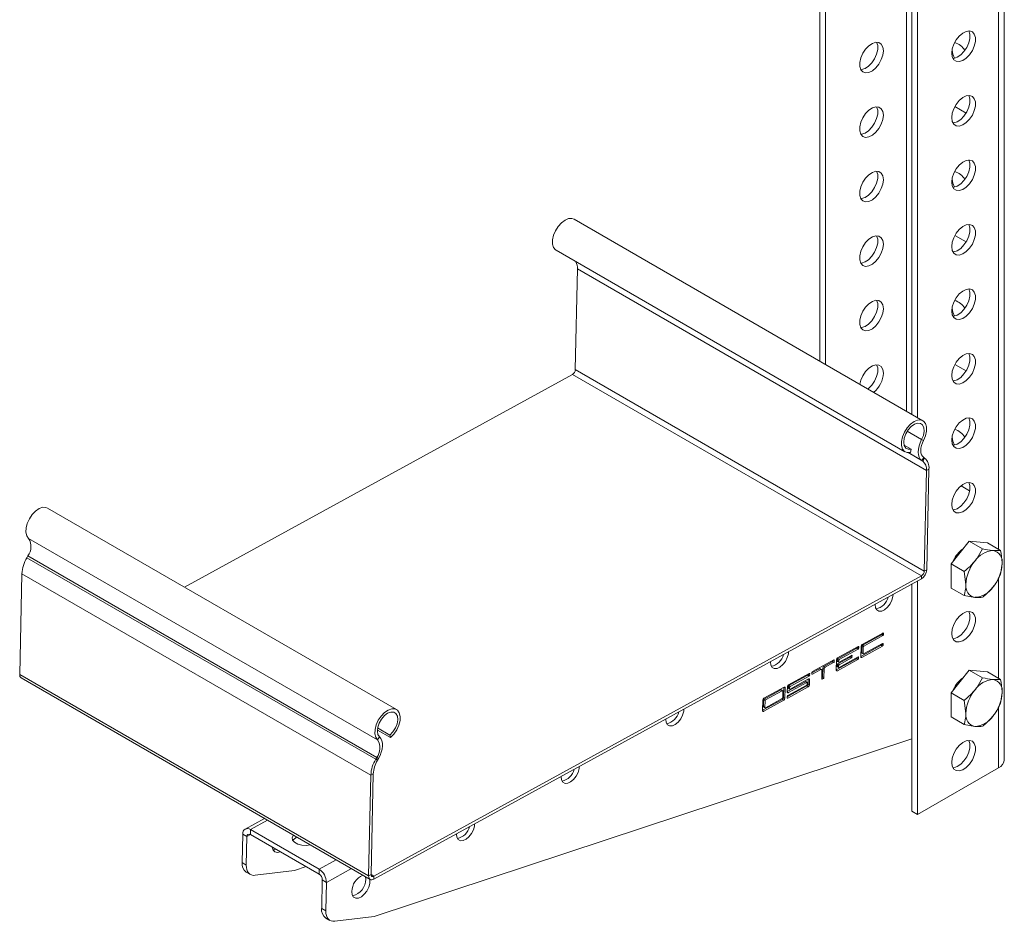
# Model space of a CAD drawing. Header units: millimetres. Extents: x -195 to 592, y -1160 to -87.
# Tile 1 of 6: x -195 to 55, y -1160 to -931. Entities that reach past the tile are written whole.
import ezdxf

# ---------------------------------------------------------------- set-up
doc = ezdxf.new("R2010")
doc.units = ezdxf.units.MM

msp = doc.modelspace()

# ---------------------------------------------------------------- linework, layer by layer
at = {"color": 7, "linetype": 'Continuous', "lineweight": 15}
for p, q in [((7.94, -791.85), (7.94, -1017.95)), ((9.35, -792.67), (9.35, -1018.77)), ((54.66, -1118.88), (54.66, -864.5)), ((31.27, -873.81), (31.27, -1031.42)), ((32.69, -875.09), (32.69, -1032.24)), ((44.97, -955.11), (42.14, -953.48)), ((34.05, -1033.03), (-54.34, -982)), ((44.97, -987.77), (42.14, -986.14)), ((-58.89, -989.88), (29.5, -1040.91)), ((-53.46, -994.6), (-54.01, -1020.09)), ((34.93, -1045.62), (-53.46, -994.6)), ((34.38, -1071.11), (-54.01, -1020.09)), ((44.97, -1020.44), (42.14, -1018.8)), ((-54.73, -1021.3), (-152.97, -1075.18)), ((33.66, -1072.33), (-54.73, -1021.3)), ((31.05, -1040.25), (29.3, -1039.24)), ((33.72, -1037.81), (34.2, -1038.01)), ((30.87, -1041.06), (31.05, -1040.25)), ((34.23, -1042.33), (33.76, -1043.1)), ((34, -1043.26), (34.47, -1042.5)), ((34.23, -1042.33), (34.47, -1042.5)), ((33.76, -1043.1), (34, -1043.26)), ((34.93, -1045.62), (34.38, -1071.11)), ((35.56, -1045.27), (34.93, -1045.62)), ((35.56, -1045.27), (35.02, -1070.76)), ((45.87, -1050.77), (43.71, -1049.52)), ((-99.3, -1106.16), (-187.69, -1055.14)), ((-104.1, -1113.86), (-192.49, -1062.84)), ((41.17, -1069.27), (45.77, -1063.55)), ((45.77, -1063.55), (49.1, -1065.48)), ((45.77, -1063.55), (50.36, -1063.96)), ((50.36, -1063.96), (53.7, -1065.89)), ((-192.96, -1067.73), (-192.71, -1067.29)), ((-104.32, -1118.32), (-192.71, -1067.29)), ((53.7, -1065.89), (51.81, -1065.92)), ((-104.57, -1118.75), (-192.96, -1067.73)), ((41.17, -1075.4), (41.17, -1069.27)), ((41.17, -1069.27), (44.51, -1071.2)), ((53.7, -1072.02), (54.11, -1069.19)), ((-194.75, -1097.27), (-194.2, -1071.78)), ((-105.81, -1122.81), (-194.2, -1071.78)), ((33.66, -1072.33), (-105.03, -1148.39)), ((33.64, -1073.07), (33.66, -1072.33)), ((34.38, -1071.11), (35.02, -1070.76)), ((44.51, -1071.2), (44.92, -1074.5)), ((33.64, -1073.07), (-105.05, -1149.13)), ((31.27, -1074.37), (31.27, -1131.94)), ((32.69, -1073.6), (32.69, -1132.76)), ((41.17, -1075.4), (44.51, -1077.32)), ((44.51, -1077.32), (47.22, -1077.77)), ((23.88, -1086.8), (18.65, -1089.67)), ((18.71, -1089.89), (23.52, -1087.25)), ((23.52, -1087.25), (23.87, -1087.46)), ((23.66, -1087.01), (23.66, -1086.92)), ((23.66, -1087.01), (24.02, -1087.22)), ((24.02, -1087.22), (24.02, -1086.89)), ((18.31, -1092.72), (23.46, -1089.9)), ((18.71, -1089.89), (19.06, -1090.09)), ((23.83, -1089.44), (19.02, -1092.08)), ((19.06, -1090.09), (23.87, -1087.46)), ((23.46, -1089.9), (23.81, -1090.1)), ((23.61, -1089.66), (23.61, -1089.56)), ((23.61, -1089.66), (23.96, -1089.86)), ((23.96, -1089.86), (23.97, -1089.53)), ((17.66, -1090.21), (12.43, -1093.08)), ((12.49, -1093.3), (17.3, -1090.67)), ((12.84, -1093.51), (17.65, -1090.87)), ((17.3, -1090.67), (17.65, -1090.87)), ((17.44, -1090.42), (17.44, -1090.33)), ((17.44, -1090.42), (17.79, -1090.63)), ((17.79, -1090.63), (17.8, -1090.3)), ((18.36, -1090.15), (18.31, -1092.8)), ((18.53, -1091.79), (18.57, -1090.13)), ((18.53, -1091.79), (18.88, -1091.99)), ((18.57, -1090.13), (18.92, -1090.34)), ((18.57, -1091.88), (18.92, -1092.09)), ((18.58, -1092.97), (23.81, -1090.1)), ((18.88, -1091.99), (18.92, -1090.34)), ((11.44, -1093.62), (6.07, -1096.57)), ((8.96, -1095.24), (11.08, -1094.08)), ((9.31, -1095.44), (11.43, -1094.28)), ((11.08, -1094.08), (11.43, -1094.28)), ((11.22, -1093.83), (11.22, -1093.74)), ((11.22, -1093.83), (11.57, -1094.04)), ((11.57, -1094.04), (11.58, -1093.71)), ((12.09, -1096.14), (17.24, -1093.31)), ((12.14, -1093.56), (12.09, -1096.21)), ((12.31, -1095.2), (12.32, -1094.87)), ((12.32, -1094.87), (12.67, -1095.07)), ((12.34, -1093.88), (12.34, -1093.55)), ((12.34, -1093.55), (12.7, -1093.75)), ((12.34, -1093.88), (12.69, -1094.08)), ((12.36, -1096.38), (17.59, -1093.51)), ((12.38, -1093.97), (12.73, -1094.18)), ((12.46, -1094.62), (15.57, -1092.92)), ((12.46, -1094.62), (12.81, -1094.83)), ((12.49, -1093.3), (12.84, -1093.51)), ((12.69, -1094.08), (12.7, -1093.75)), ((17.61, -1092.85), (12.8, -1095.49)), ((12.81, -1094.83), (15.93, -1093.12)), ((15.94, -1092.46), (12.83, -1094.17)), ((15.57, -1092.92), (15.93, -1093.12)), ((15.72, -1092.68), (15.72, -1092.58)), ((15.72, -1092.68), (16.07, -1092.88)), ((16.07, -1092.88), (16.08, -1092.55)), ((17.24, -1093.31), (17.59, -1093.51)), ((17.38, -1093.07), (17.39, -1092.97)), ((17.38, -1093.07), (17.74, -1093.27)), ((17.74, -1093.27), (17.75, -1092.94)), ((-106.36, -1148.3), (-194.75, -1097.27)), ((5.22, -1097.03), (-0.01, -1099.9)), ((5, -1097.25), (5, -1097.15)), ((5, -1097.25), (5.35, -1097.45)), ((5.35, -1097.45), (5.36, -1097.12)), ((5.92, -1096.9), (7.82, -1095.86)), ((5.93, -1096.81), (5.92, -1097.14)), ((6.06, -1097.23), (8.18, -1096.06)), ((7.82, -1095.86), (8.18, -1096.06)), ((8.37, -1096.05), (8.02, -1095.84)), ((8.45, -1096.24), (8.41, -1098.39)), ((8.62, -1097.88), (8.67, -1095.73)), ((8.67, -1095.73), (9.02, -1095.93)), ((8.96, -1095.24), (9.31, -1095.44)), ((8.97, -1098.08), (9.02, -1095.93)), ((12.31, -1095.2), (12.66, -1095.4)), ((12.35, -1095.29), (12.7, -1095.5)), ((12.66, -1095.4), (12.67, -1095.07)), ((41.17, -1101.93), (45.77, -1096.21)), ((45.77, -1096.21), (49.1, -1098.14)), ((45.77, -1096.21), (50.36, -1096.62)), ((50.36, -1096.62), (53.7, -1098.55)), ((-194.35, -1098.18), (-105.97, -1149.21)), ((-0.32, -1101.64), (4.26, -1099.12)), ((-0.05, -1101.88), (4.61, -1099.33)), ((0.05, -1100.13), (4.86, -1097.49)), ((5.05, -1098.43), (0.39, -1100.99)), ((0.4, -1100.33), (5.21, -1097.69)), ((4.26, -1099.12), (4.61, -1099.33)), ((4.71, -1099.32), (4.36, -1099.11)), ((4.75, -1099.41), (4.75, -1099.74)), ((4.86, -1097.49), (5.21, -1097.69)), ((4.95, -1099.73), (4.97, -1098.48)), ((4.95, -1099.73), (5.3, -1099.93)), ((5.3, -1099.93), (5.33, -1098.61)), ((8.41, -1098.15), (8.47, -1098.12)), ((8.47, -1098.12), (8.83, -1098.32)), ((8.55, -1098.48), (8.83, -1098.32)), ((8.62, -1097.88), (8.97, -1098.08)), ((53.7, -1098.55), (51.81, -1098.58)), ((-1.14, -1100.52), (-6.23, -1103.31)), ((-1.93, -1101.21), (-6.17, -1103.54)), ((-1.58, -1101.41), (-5.82, -1103.74)), ((-1.93, -1101.21), (-1.58, -1101.41)), ((-1.48, -1101.41), (-1.83, -1101.2)), ((-1.47, -1103.16), (-1.44, -1101.5)), ((-1.27, -1103.14), (-1.22, -1100.56)), ((-0.92, -1103.34), (-0.86, -1100.7)), ((-0.35, -1102.96), (4.66, -1100.21)), ((-0.3, -1100.39), (-0.33, -1101.71)), ((-0.22, -1103.28), (5.01, -1100.42)), ((4.6, -1099.99), (-0.21, -1102.62)), ((-0.1, -1100.7), (-0.1, -1100.37)), ((-0.1, -1100.37), (0.26, -1100.57)), ((-0.1, -1100.7), (0.25, -1100.9)), ((-0.06, -1100.79), (0.29, -1101)), ((0.05, -1100.13), (0.4, -1100.33)), ((0.25, -1100.9), (0.26, -1100.57)), ((4.66, -1100.21), (5.01, -1100.42)), ((41.17, -1108.06), (41.17, -1101.93)), ((41.17, -1101.93), (44.51, -1103.86)), ((53.7, -1104.68), (54.11, -1101.85)), ((-6.52, -1103.8), (-6.58, -1106.44)), ((-6.57, -1106.37), (-1.56, -1103.62)), ((-6.32, -1103.78), (-6.35, -1105.43)), ((-6.32, -1103.78), (-5.96, -1103.98)), ((-6.3, -1106.62), (-1.21, -1103.83)), ((-6.17, -1103.54), (-5.82, -1103.74)), ((-5.96, -1103.98), (-6, -1105.64)), ((-5.86, -1105.72), (-1.62, -1103.4)), ((-1.56, -1103.62), (-1.21, -1103.83)), ((-1.27, -1103.14), (-0.92, -1103.34)), ((-0.35, -1102.87), (-0.36, -1103.2)), ((44.51, -1103.86), (44.92, -1107.16)), ((-6.35, -1105.43), (-6, -1105.64)), ((-6.31, -1105.53), (-5.96, -1105.73)), ((41.17, -1108.06), (44.51, -1109.99)), ((-100.82, -1113.28), (-104.15, -1111.36)), ((-100.97, -1112.65), (-104.09, -1110.85)), ((44.51, -1109.99), (47.22, -1110.43)), ((-104.97, -1158.56), (31.27, -1113.56)), ((-103.6, -1113.12), (-104.1, -1113.86)), ((-100.97, -1112.65), (-100.82, -1113.28)), ((45.74, -1114.17), (45.44, -1113.99)), ((-104.57, -1118.75), (-104.32, -1118.32)), ((-104.57, -1118.75), (-104.12, -1119.01)), ((-103.87, -1118.58), (-104.32, -1118.32)), ((-104.12, -1119.01), (-103.87, -1118.58)), ((32.69, -1132.76), (53.19, -1120.92)), ((-106.36, -1148.3), (-105.81, -1122.81)), ((-105.18, -1122.46), (-105.81, -1122.81)), ((-105.72, -1147.95), (-105.18, -1122.46)), ((32.69, -1132.76), (31.27, -1131.94)), ((-132.74, -1133.75), (-137.65, -1136.44)), ((-136.3, -1136.58), (-136.33, -1137.82)), ((-136.3, -1136.58), (-118.91, -1146.62)), ((-138.41, -1144.94), (-138.26, -1137.71)), ((-138.26, -1137.71), (-137.2, -1138.32)), ((-137.35, -1145.55), (-137.2, -1138.32)), ((-136.33, -1137.82), (-118.93, -1147.86)), ((-124.47, -1138.52), (-124.8, -1138.7)), ((-138.41, -1144.94), (-137.35, -1145.55)), ((-125.13, -1146.92), (-135.11, -1148.16)), ((-122.22, -1145.96), (-125.13, -1146.92)), ((-118.91, -1146.62), (-118.93, -1147.86)), ((-137.38, -1147.33), (-136.32, -1147.95)), ((-118.11, -1149.34), (-118.26, -1156.57)), ((-117.05, -1149.95), (-118.11, -1149.34)), ((-107.1, -1149.13), (-107.15, -1148.52)), ((-106.36, -1148.3), (-105.72, -1147.95)), ((-105.03, -1148.39), (-105.05, -1149.13)), ((-117.05, -1149.95), (-117.2, -1157.19)), ((-118.26, -1156.57), (-117.2, -1157.19)), ((-117.23, -1158.97), (-116.17, -1159.58)), ((-114.96, -1159.79), (-104.97, -1158.56))]:
    msp.add_line(p, q, dxfattribs=at)
at = {"color": 8, "linetype": 'Continuous', "lineweight": 15}
for p, q in [((53.19, -865.34), (53.19, -1065.6)), ((29.86, -869.62), (29.86, -1030.61)), ((33.72, -1037.81), (30.08, -1035.7)), ((34, -1043.26), (30.29, -1041.12)), ((33.76, -1043.1), (30.34, -1041.12)), ((53.19, -1072.91), (53.19, -1098.26)), ((23.88, -1086.8), (24.02, -1086.89)), ((23.82, -1089.45), (23.97, -1089.53)), ((17.66, -1090.21), (17.8, -1090.3)), ((11.44, -1093.62), (11.58, -1093.71)), ((15.93, -1092.47), (16.08, -1092.55)), ((17.6, -1092.86), (17.75, -1092.94)), ((18.31, -1092.81), (18.58, -1092.97)), ((5.22, -1097.04), (5.36, -1097.12)), ((5.92, -1097.15), (6.06, -1097.23)), ((12.09, -1096.22), (12.36, -1096.38)), ((5.04, -1098.44), (5.33, -1098.61)), ((8.41, -1098.4), (8.55, -1098.48)), ((-1.15, -1100.53), (-0.86, -1100.7)), ((-0.33, -1101.73), (-0.05, -1101.88)), ((-0.36, -1103.2), (-0.22, -1103.28)), ((-6.58, -1106.46), (-6.3, -1106.62)), ((53.19, -1105.58), (53.19, -1120.92)), ((-136.3, -1136.58), (-131.96, -1134.2)), ((-137.2, -1138.32), (-136.31, -1137.83)), ((-124.8, -1138.7), (-124.8, -1138.33)), ((-118.91, -1146.62), (-114.57, -1144.24)), ((-117.05, -1149.95), (-110.7, -1146.47)), ((-105.03, -1148.39), (-105.72, -1147.99))]:
    msp.add_line(p, q, dxfattribs=at)
at = {"color": 7, "linetype": 'Continuous', "lineweight": 15, "flags": 128}
for points in [[(41.35, -939.95), (41.48, -938.85), (41.87, -937.7), (42.48, -936.59), (43.25, -935.62), (44.13, -934.89), (45.02, -934.45), (45.86, -934.34), (46.56, -934.59), (47.06, -935.15), (47.32, -935.98), (47.32, -937.02), (47.06, -938.16), (46.56, -939.31), (45.86, -940.36), (45.02, -941.21), (44.13, -941.81), (43.25, -942.08), (42.48, -942.01), (41.87, -941.61), (41.48, -940.9), (41.35, -939.95)], [(45.65, -934.34), (45.91, -935.17), (45.91, -936.2), (45.65, -937.34), (45.14, -938.49), (44.44, -939.54), (43.61, -940.4), (42.71, -940.99), (41.84, -941.27), (41.64, -941.28)], [(24.02, -939.34), (23.89, -938.4), (23.5, -937.69), (22.89, -937.28), (22.12, -937.21), (21.24, -937.49), (20.35, -938.08), (19.52, -938.94), (18.81, -939.99), (18.31, -941.13), (18.05, -942.28), (18.05, -943.31), (18.31, -944.15), (18.81, -944.71), (19.52, -944.95), (20.35, -944.85), (21.24, -944.41), (22.12, -943.67), (22.89, -942.71), (23.5, -941.6), (23.89, -940.44), (24.02, -939.34)], [(22.31, -937.2), (22.58, -938.03), (22.58, -939.06), (22.31, -940.2), (21.81, -941.35), (21.11, -942.4), (20.27, -943.26), (19.38, -943.85), (18.51, -944.13), (18.31, -944.14)], [(42.08, -941.22), (41.64, -940.2), (41.41, -939.24)], [(41.35, -956.28), (41.48, -955.18), (41.87, -954.03), (42.48, -952.92), (43.25, -951.95), (44.13, -951.22), (45.02, -950.78), (45.86, -950.68), (46.56, -950.92), (47.06, -951.48), (47.32, -952.32), (47.32, -953.35), (47.06, -954.49), (46.56, -955.64), (45.86, -956.69), (45.02, -957.55), (44.13, -958.14), (43.25, -958.41), (42.48, -958.34), (41.87, -957.94), (41.48, -957.23), (41.35, -956.28)], [(45.65, -950.67), (45.91, -951.5), (45.91, -952.53), (45.65, -953.67), (45.14, -954.82), (44.44, -955.87), (43.61, -956.73), (42.71, -957.32), (41.84, -957.6), (41.64, -957.61)], [(24.02, -955.67), (23.89, -954.73), (23.5, -954.02), (22.89, -953.61), (22.12, -953.54), (21.24, -953.82), (20.35, -954.41), (19.52, -955.27), (18.81, -956.32), (18.31, -957.47), (18.05, -958.61), (18.05, -959.64), (18.31, -960.48), (18.81, -961.04), (19.52, -961.28), (20.35, -961.18), (21.24, -960.74), (22.12, -960), (22.89, -959.04), (23.5, -957.93), (23.89, -956.77), (24.02, -955.67)], [(22.31, -953.53), (22.58, -954.36), (22.58, -955.39), (22.31, -956.53), (21.81, -957.68), (21.11, -958.73), (20.27, -959.59), (19.38, -960.18), (18.51, -960.46), (18.31, -960.47)], [(41.35, -972.61), (41.48, -971.51), (41.87, -970.36), (42.48, -969.25), (43.25, -968.28), (44.13, -967.55), (45.02, -967.11), (45.86, -967.01), (46.56, -967.25), (47.06, -967.81), (47.32, -968.65), (47.32, -969.68), (47.06, -970.82), (46.56, -971.97), (45.86, -973.02), (45.02, -973.88), (44.13, -974.47), (43.25, -974.74), (42.48, -974.67), (41.87, -974.27), (41.48, -973.56), (41.35, -972.61)], [(45.65, -967), (45.91, -967.83), (45.91, -968.86), (45.65, -970.01), (45.14, -971.15), (44.44, -972.2), (43.61, -973.06), (42.71, -973.65), (41.84, -973.93), (41.64, -973.94)], [(24.02, -972), (23.89, -971.06), (23.5, -970.35), (22.89, -969.94), (22.12, -969.87), (21.24, -970.15), (20.35, -970.74), (19.52, -971.6), (18.81, -972.65), (18.31, -973.8), (18.05, -974.94), (18.05, -975.97), (18.31, -976.81), (18.81, -977.37), (19.52, -977.61), (20.35, -977.51), (21.24, -977.07), (22.12, -976.34), (22.89, -975.37), (23.5, -974.26), (23.89, -973.1), (24.02, -972)], [(22.31, -969.86), (22.58, -970.69), (22.58, -971.72), (22.31, -972.87), (21.81, -974.01), (21.11, -975.06), (20.27, -975.92), (19.38, -976.51), (18.51, -976.79), (18.31, -976.8)], [(42.08, -973.88), (41.64, -972.87), (41.41, -971.9)], [(-58.89, -989.88), (-59.05, -989.78), (-59.54, -989.17), (-59.8, -988.31), (-59.8, -987.25), (-59.54, -986.08), (-59.04, -984.91), (-58.34, -983.82), (-57.51, -982.9), (-56.6, -982.22), (-55.7, -981.85), (-54.86, -981.82), (-54.34, -982)], [(41.35, -988.94), (41.48, -987.84), (41.87, -986.69), (42.48, -985.58), (43.25, -984.61), (44.13, -983.88), (45.02, -983.44), (45.86, -983.34), (46.56, -983.58), (47.06, -984.14), (47.32, -984.98), (47.32, -986.01), (47.06, -987.15), (46.56, -988.3), (45.86, -989.35), (45.02, -990.21), (44.13, -990.8), (43.25, -991.07), (42.48, -991), (41.87, -990.6), (41.48, -989.89), (41.35, -988.94)], [(45.65, -983.33), (45.91, -984.16), (45.91, -985.19), (45.65, -986.34), (45.14, -987.48), (44.44, -988.53), (43.61, -989.39), (42.71, -989.98), (41.84, -990.26), (41.64, -990.27)], [(24.02, -988.33), (23.89, -987.39), (23.5, -986.68), (22.89, -986.27), (22.12, -986.21), (21.24, -986.48), (20.35, -987.07), (19.52, -987.93), (18.81, -988.98), (18.31, -990.13), (18.05, -991.27), (18.05, -992.3), (18.31, -993.14), (18.81, -993.7), (19.52, -993.94), (20.35, -993.84), (21.24, -993.4), (22.12, -992.67), (22.89, -991.7), (23.5, -990.59), (23.89, -989.43), (24.02, -988.33)], [(22.31, -986.19), (22.58, -987.02), (22.58, -988.06), (22.31, -989.2), (21.81, -990.34), (21.11, -991.39), (20.27, -992.25), (19.38, -992.84), (18.51, -993.12), (18.31, -993.13)], [(41.35, -1005.28), (41.48, -1004.18), (41.87, -1003.02), (42.48, -1001.91), (43.25, -1000.94), (44.13, -1000.21), (45.02, -999.77), (45.86, -999.67), (46.56, -999.91), (47.06, -1000.47), (47.32, -1001.31), (47.32, -1002.34), (47.06, -1003.48), (46.56, -1004.63), (45.86, -1005.68), (45.02, -1006.54), (44.13, -1007.13), (43.25, -1007.4), (42.48, -1007.34), (41.87, -1006.93), (41.48, -1006.22), (41.35, -1005.28)], [(45.65, -999.66), (45.91, -1000.49), (45.91, -1001.53), (45.65, -1002.67), (45.14, -1003.81), (44.44, -1004.86), (43.61, -1005.72), (42.71, -1006.31), (41.84, -1006.59), (41.64, -1006.6)], [(24.02, -1004.67), (23.89, -1003.72), (23.5, -1003.01), (22.89, -1002.61), (22.12, -1002.54), (21.24, -1002.81), (20.35, -1003.4), (19.52, -1004.26), (18.81, -1005.31), (18.31, -1006.46), (18.05, -1007.6), (18.05, -1008.63), (18.31, -1009.47), (18.81, -1010.03), (19.52, -1010.27), (20.35, -1010.17), (21.24, -1009.73), (22.12, -1009), (22.89, -1008.03), (23.5, -1006.92), (23.89, -1005.77), (24.02, -1004.67)], [(22.31, -1002.52), (22.58, -1003.35), (22.58, -1004.39), (22.31, -1005.53), (21.81, -1006.67), (21.11, -1007.72), (20.27, -1008.58), (19.38, -1009.17), (18.51, -1009.45), (18.31, -1009.46)], [(42.08, -1006.55), (41.64, -1005.53), (41.41, -1004.56)], [(41.35, -1021.61), (41.48, -1020.51), (41.87, -1019.35), (42.48, -1018.24), (43.25, -1017.27), (44.13, -1016.54), (45.02, -1016.1), (45.86, -1016), (46.56, -1016.24), (47.06, -1016.8), (47.32, -1017.64), (47.32, -1018.67), (47.06, -1019.81), (46.56, -1020.96), (45.86, -1022.01), (45.02, -1022.87), (44.13, -1023.46), (43.25, -1023.74), (42.48, -1023.67), (41.87, -1023.26), (41.48, -1022.55), (41.35, -1021.61)], [(45.65, -1015.99), (45.91, -1016.82), (45.91, -1017.86), (45.65, -1019), (45.14, -1020.14), (44.44, -1021.19), (43.61, -1022.05), (42.71, -1022.65), (41.84, -1022.92), (41.64, -1022.93)], [(24.02, -1021), (23.89, -1020.05), (23.5, -1019.34), (22.89, -1018.94), (22.12, -1018.87), (21.24, -1019.14), (20.35, -1019.73), (19.52, -1020.59), (18.81, -1021.64), (18.31, -1022.79), (18.06, -1023.8)], [(22.31, -1018.85), (22.58, -1019.68), (22.58, -1020.72), (22.31, -1021.86), (21.81, -1023), (21.11, -1024.05), (20.27, -1024.91), (20.16, -1025.01)], [(41.35, -1037.94), (41.48, -1036.84), (41.87, -1035.68), (42.48, -1034.57), (43.25, -1033.61), (44.13, -1032.87), (45.02, -1032.43), (45.86, -1032.33), (46.56, -1032.57), (47.06, -1033.13), (47.32, -1033.97), (47.32, -1035), (47.06, -1036.14), (46.56, -1037.29), (45.86, -1038.34), (45.02, -1039.2), (44.13, -1039.79), (43.25, -1040.07), (42.48, -1040), (41.87, -1039.59), (41.48, -1038.88), (41.35, -1037.94)], [(45.65, -1032.32), (45.91, -1033.15), (45.91, -1034.19), (45.65, -1035.33), (45.14, -1036.47), (44.44, -1037.52), (43.61, -1038.38), (42.71, -1038.98), (41.84, -1039.25), (41.64, -1039.26)], [(30.87, -1041.06), (30.03, -1041.1), (29.34, -1040.8), (28.85, -1040.2), (28.59, -1039.33), (28.59, -1038.27), (28.85, -1037.11), (29.35, -1035.93), (30.04, -1034.84), (30.88, -1033.92), (31.79, -1033.25), (32.69, -1032.88), (33.52, -1032.84), (34.21, -1033.14), (34.71, -1033.75), (34.96, -1034.61), (34.96, -1035.67), (34.7, -1036.84), (34.2, -1038.01)], [(31.05, -1040.25), (30.3, -1040.27), (29.71, -1039.95), (29.33, -1039.32), (29.2, -1038.45), (29.33, -1037.44), (29.71, -1036.37), (30.31, -1035.36), (31.06, -1034.52), (31.88, -1033.93), (32.69, -1033.66), (33.4, -1033.72), (33.95, -1034.11), (34.28, -1034.8), (34.35, -1035.71), (34.16, -1036.75), (33.72, -1037.81)], [(42.08, -1039.21), (41.64, -1038.19), (41.41, -1037.22)], [(33.72, -1037.81), (33.35, -1038.61), (33.08, -1039.42), (32.92, -1040.21), (32.87, -1040.97), (32.93, -1041.65), (33.1, -1042.25), (33.38, -1042.74), (33.76, -1043.1)], [(34.2, -1038.01), (33.9, -1038.67), (33.68, -1039.33), (33.55, -1039.98), (33.5, -1040.59), (33.55, -1041.15), (33.7, -1041.64), (33.93, -1042.04), (34.23, -1042.33)], [(41.35, -1054.27), (41.48, -1053.17), (41.87, -1052.01), (42.48, -1050.9), (43.25, -1049.94), (44.13, -1049.2), (45.02, -1048.76), (45.86, -1048.66), (46.56, -1048.9), (47.06, -1049.46), (47.32, -1050.3), (47.32, -1051.33), (47.06, -1052.48), (46.56, -1053.62), (45.86, -1054.67), (45.02, -1055.53), (44.13, -1056.12), (43.25, -1056.4), (42.48, -1056.33), (41.87, -1055.92), (41.48, -1055.21), (41.35, -1054.27)], [(45.65, -1048.65), (45.91, -1049.48), (45.91, -1050.52), (45.65, -1051.66), (45.14, -1052.81), (44.44, -1053.85), (43.61, -1054.71), (42.71, -1055.31), (41.84, -1055.58), (41.64, -1055.6)], [(-192.49, -1062.84), (-192.95, -1062.19), (-193.17, -1061.28), (-193.13, -1060.2), (-192.83, -1059.03), (-192.3, -1057.86), (-191.58, -1056.79), (-190.72, -1055.91), (-189.81, -1055.28), (-188.91, -1054.96), (-188.1, -1054.97), (-187.69, -1055.14)], [(21.91, -1079.5), (21.91, -1079.58), (22.01, -1080.38), (22.36, -1080.96), (22.9, -1081.26), (23.59, -1081.23), (24.34, -1080.89), (25.08, -1080.27), (25.72, -1079.44), (26.2, -1078.49), (26.46, -1077.52), (26.5, -1076.99)], [(41.35, -1086.93), (41.48, -1085.83), (41.87, -1084.67), (42.48, -1083.56), (43.25, -1082.6), (44.13, -1081.86), (45.02, -1081.43), (45.86, -1081.32), (46.56, -1081.56), (47.06, -1082.13), (47.32, -1082.96), (47.32, -1084), (47.06, -1085.14), (46.56, -1086.28), (45.86, -1087.33), (45.02, -1088.19), (44.13, -1088.78), (43.25, -1089.06), (42.48, -1088.99), (41.87, -1088.58), (41.48, -1087.88), (41.35, -1086.93)], [(45.65, -1081.32), (45.91, -1082.15), (45.91, -1083.18), (45.65, -1084.32), (45.14, -1085.47), (44.44, -1086.52), (43.61, -1087.38), (42.71, -1087.97), (41.84, -1088.24), (41.64, -1088.26)], [(24.02, -1086.89), (24.02, -1086.85), (24.01, -1086.83), (24, -1086.81), (23.98, -1086.79), (23.96, -1086.78), (23.94, -1086.78), (23.91, -1086.79), (23.88, -1086.8)], [(23.97, -1089.53), (23.96, -1089.5), (23.96, -1089.47), (23.94, -1089.45), (23.93, -1089.44), (23.91, -1089.43), (23.88, -1089.43), (23.86, -1089.43), (23.83, -1089.44)], [(-4.6, -1094.04), (-4.6, -1094.12), (-4.49, -1094.92), (-4.15, -1095.5), (-3.61, -1095.8), (-2.92, -1095.77), (-2.17, -1095.43), (-1.43, -1094.81), (-0.79, -1093.98), (-0.31, -1093.03), (-0.05, -1092.06), (0, -1091.52)], [(17.8, -1090.3), (17.8, -1090.27), (17.79, -1090.24), (17.78, -1090.22), (17.76, -1090.2), (17.74, -1090.19), (17.72, -1090.19), (17.69, -1090.2), (17.66, -1090.21)], [(19.02, -1092.08), (18.99, -1092.09), (18.97, -1092.1), (18.94, -1092.09), (18.92, -1092.08), (18.91, -1092.07), (18.89, -1092.05), (18.89, -1092.02), (18.88, -1091.99)], [(11.58, -1093.71), (11.58, -1093.68), (11.57, -1093.65), (11.56, -1093.63), (11.54, -1093.61), (11.52, -1093.61), (11.5, -1093.6), (11.47, -1093.61), (11.44, -1093.62)], [(12.83, -1094.17), (12.8, -1094.18), (12.78, -1094.18), (12.75, -1094.18), (12.73, -1094.17), (12.71, -1094.16), (12.7, -1094.14), (12.69, -1094.11), (12.69, -1094.08)], [(16.08, -1092.55), (16.08, -1092.52), (16.07, -1092.49), (16.06, -1092.47), (16.04, -1092.46), (16.02, -1092.45), (15.99, -1092.44), (15.97, -1092.45), (15.94, -1092.46)], [(17.75, -1092.94), (17.74, -1092.91), (17.74, -1092.88), (17.72, -1092.86), (17.71, -1092.85), (17.69, -1092.84), (17.66, -1092.84), (17.64, -1092.84), (17.61, -1092.85)], [(18.31, -1092.8), (18.31, -1092.86), (18.33, -1092.91), (18.35, -1092.95), (18.39, -1092.99), (18.43, -1093), (18.48, -1093.01), (18.53, -1093), (18.58, -1092.97)], [(5.36, -1097.12), (5.36, -1097.09), (5.35, -1097.06), (5.34, -1097.04), (5.32, -1097.03), (5.3, -1097.02), (5.28, -1097.01), (5.25, -1097.02), (5.22, -1097.03)], [(5.92, -1097.14), (5.92, -1097.17), (5.93, -1097.2), (5.94, -1097.22), (5.96, -1097.23), (5.98, -1097.24), (6, -1097.24), (6.03, -1097.24), (6.06, -1097.23)], [(8.18, -1096.06), (8.23, -1096.04), (8.29, -1096.03), (8.33, -1096.03), (8.38, -1096.05), (8.41, -1096.08), (8.43, -1096.13), (8.45, -1096.18), (8.45, -1096.24)], [(12.09, -1096.21), (12.09, -1096.27), (12.11, -1096.32), (12.13, -1096.37), (12.16, -1096.4), (12.21, -1096.41), (12.25, -1096.42), (12.31, -1096.41), (12.36, -1096.38)], [(12.8, -1095.49), (12.77, -1095.5), (12.75, -1095.51), (12.72, -1095.51), (12.7, -1095.5), (12.68, -1095.48), (12.67, -1095.46), (12.66, -1095.43), (12.66, -1095.4)], [(4.61, -1099.33), (4.64, -1099.31), (4.67, -1099.31), (4.69, -1099.31), (4.71, -1099.32), (4.73, -1099.33), (4.74, -1099.36), (4.75, -1099.38), (4.75, -1099.41)], [(5.33, -1098.61), (5.32, -1098.55), (5.31, -1098.49), (5.29, -1098.45), (5.25, -1098.42), (5.21, -1098.4), (5.16, -1098.4), (5.11, -1098.41), (5.05, -1098.43)], [(8.41, -1098.39), (8.41, -1098.42), (8.42, -1098.45), (8.43, -1098.47), (8.45, -1098.48), (8.47, -1098.49), (8.49, -1098.49), (8.52, -1098.49), (8.55, -1098.48)], [(-1.44, -1101.5), (-1.44, -1101.47), (-1.45, -1101.45), (-1.46, -1101.42), (-1.48, -1101.41), (-1.5, -1101.4), (-1.52, -1101.4), (-1.55, -1101.4), (-1.58, -1101.41)], [(-0.86, -1100.7), (-0.87, -1100.63), (-0.88, -1100.58), (-0.91, -1100.54), (-0.94, -1100.51), (-0.98, -1100.49), (-1.03, -1100.49), (-1.08, -1100.5), (-1.14, -1100.52)], [(-0.33, -1101.71), (-0.32, -1101.77), (-0.31, -1101.82), (-0.28, -1101.87), (-0.25, -1101.9), (-0.21, -1101.91), (-0.16, -1101.92), (-0.11, -1101.91), (-0.05, -1101.88)], [(0.39, -1100.99), (0.36, -1101), (0.33, -1101.01), (0.31, -1101.01), (0.29, -1101), (0.27, -1100.98), (0.26, -1100.96), (0.25, -1100.93), (0.25, -1100.9)], [(-0.36, -1103.2), (-0.36, -1103.23), (-0.35, -1103.25), (-0.34, -1103.28), (-0.32, -1103.29), (-0.3, -1103.3), (-0.27, -1103.3), (-0.25, -1103.3), (-0.22, -1103.28)], [(-104.1, -1113.86), (-104.56, -1113.21), (-104.78, -1112.31), (-104.74, -1111.23), (-104.44, -1110.05), (-103.91, -1108.89), (-103.19, -1107.82), (-102.34, -1106.93), (-101.42, -1106.3), (-100.52, -1105.98), (-99.71, -1106), (-99.05, -1106.35), (-98.59, -1107), (-98.37, -1107.9), (-98.42, -1108.98), (-98.72, -1110.16), (-99.25, -1111.33), (-99.97, -1112.4), (-100.82, -1113.28)], [(-103.6, -1113.12), (-104, -1112.52), (-104.16, -1111.67), (-104.05, -1110.66), (-103.68, -1109.59), (-103.1, -1108.58), (-102.36, -1107.72), (-101.55, -1107.1), (-100.73, -1106.8), (-100.01, -1106.83), (-99.44, -1107.2), (-99.09, -1107.86), (-99, -1108.76), (-99.17, -1109.79), (-99.59, -1110.85), (-100.21, -1111.84), (-100.97, -1112.65)], [(-31.11, -1108.58), (-31.11, -1108.65), (-31, -1109.46), (-30.66, -1110.04), (-30.12, -1110.33), (-29.43, -1110.31), (-28.68, -1109.97), (-27.94, -1109.35), (-27.3, -1108.52), (-26.82, -1107.57), (-26.55, -1106.59), (-26.51, -1106.06)], [(-6.58, -1106.44), (-6.57, -1106.5), (-6.56, -1106.56), (-6.53, -1106.6), (-6.5, -1106.63), (-6.46, -1106.65), (-6.41, -1106.65), (-6.35, -1106.64), (-6.3, -1106.62)], [(-6, -1105.64), (-6, -1105.67), (-5.99, -1105.69), (-5.98, -1105.72), (-5.96, -1105.73), (-5.94, -1105.74), (-5.91, -1105.74), (-5.89, -1105.74), (-5.86, -1105.72)], [(-103.87, -1118.58), (-103.47, -1117.79), (-103.16, -1116.98), (-102.96, -1116.17), (-102.87, -1115.4), (-102.89, -1114.69), (-103.02, -1114.06), (-103.26, -1113.53), (-103.6, -1113.12)], [(41.35, -1119.59), (41.48, -1118.49), (41.87, -1117.33), (42.48, -1116.22), (43.25, -1115.26), (44.13, -1114.53), (45.02, -1114.09), (45.86, -1113.98), (46.56, -1114.22), (47.06, -1114.79), (47.32, -1115.62), (47.32, -1116.66), (47.06, -1117.8), (46.56, -1118.94), (45.86, -1119.99), (45.02, -1120.85), (44.13, -1121.45), (43.25, -1121.72), (42.48, -1121.65), (41.87, -1121.24), (41.48, -1120.54), (41.35, -1119.59)], [(45.65, -1113.98), (45.91, -1114.81), (45.91, -1115.84), (45.65, -1116.98), (45.14, -1118.13), (44.44, -1119.18), (43.61, -1120.04), (42.71, -1120.63), (41.84, -1120.9), (41.64, -1120.92)], [(-57.61, -1123.12), (-57.62, -1123.19), (-57.51, -1124), (-57.17, -1124.58), (-56.62, -1124.87), (-55.94, -1124.85), (-55.19, -1124.51), (-54.45, -1123.89), (-53.81, -1123.06), (-53.33, -1122.1), (-53.06, -1121.13), (-53.02, -1120.6)], [(-84.12, -1137.65), (-84.12, -1137.73), (-84.02, -1138.53), (-83.68, -1139.11), (-83.13, -1139.41), (-82.45, -1139.38), (-81.69, -1139.04), (-80.96, -1138.42), (-80.31, -1137.59), (-79.83, -1136.64), (-79.57, -1135.67), (-79.53, -1135.13)], [(-125.42, -1137.97), (-125.42, -1137.97), (-125.72, -1138.58), (-125.62, -1139.22), (-125.14, -1139.8), (-124.34, -1140.26), (-123.32, -1140.54), (-122.2, -1140.62), (-121.11, -1140.47), (-121.1, -1140.47)], [(-124.8, -1138.7), (-125.45, -1139.21), (-125.55, -1139.34)], [(-128.78, -1142.17), (-129.46, -1142.34), (-130.09, -1142.2), (-130.54, -1141.76), (-130.76, -1141.06), (-130.77, -1141.03)], [(-129.84, -1141.56), (-130.17, -1141.67), (-130.55, -1141.73)], [(-137.35, -1145.55), (-137.32, -1146.16), (-137.22, -1146.71), (-137.03, -1147.18), (-136.76, -1147.57), (-136.43, -1147.87), (-136.04, -1148.07), (-135.6, -1148.17), (-135.11, -1148.16)], [(-110.63, -1152.27), (-110.53, -1153.07), (-110.18, -1153.65), (-109.64, -1153.94), (-108.96, -1153.92), (-108.2, -1153.58), (-107.47, -1152.96), (-106.82, -1152.13), (-106.34, -1151.18), (-106.08, -1150.21), (-106.06, -1149.32), (-106.09, -1149.13)], [(-105.05, -1149.13), (-105.31, -1149.24), (-105.56, -1149.29), (-105.79, -1149.27), (-105.99, -1149.19), (-106.15, -1149.04), (-106.27, -1148.84), (-106.34, -1148.59), (-106.36, -1148.3)], [(-105.03, -1148.39), (-105.17, -1148.45), (-105.3, -1148.47), (-105.42, -1148.46), (-105.53, -1148.42), (-105.61, -1148.34), (-105.68, -1148.23), (-105.71, -1148.1), (-105.72, -1147.95)], [(-117.2, -1157.19), (-117.17, -1157.79), (-117.06, -1158.34), (-116.87, -1158.81), (-116.61, -1159.21), (-116.28, -1159.51), (-115.89, -1159.71), (-115.44, -1159.8), (-114.96, -1159.79)]]:
    msp.add_lwpolyline(points, dxfattribs=at)
at = {"color": 7, "linetype": 'Continuous', "lineweight": 15}
for centre, radius, start, end in [((40.72, -941.72), 4.67, 32.0978, 72.9826), ((40.72, -974.38), 4.67, 32.0976, 72.9824), ((-56.69, -994.39), 3.24, 356.3411, 30.0574), ((40.72, -1007.04), 4.67, 32.098, 72.9823), ((-55.54, -1020), 1.54, 301.7661, 356.5793), ((17.44, -1020.69), 6.59, 308.7957, 357.3285), ((40.72, -1039.7), 4.67, 32.0977, 72.9825), ((32.39, -1044.92), 3.19, 353.6104, 49.3914), ((32.23, -1045.32), 2.71, 353.6105, 49.3913), ((-195.72, -1064.91), 3.83, 321.5876, 32.7583), ((47.79, -1070.81), 6.42, 123.7921, 158.6187), ((52.17, -1071.84), 5.93, 93.4297, 146.5649), ((51.29, -1068.73), 2.86, 350.7481, 79.4532), ((-185.46, -1072.24), 8.75, 148.9859, 177.0205), ((54.88, -1074.96), 9.98, 140.2279, 177.3607), ((44.14, -1068.73), 9.98, 320.2279, 357.3607), ((32.11, -1070.59), 2.92, 301.7665, 356.5791), ((32.85, -1071.02), 1.54, 301.7661, 356.5793), ((47.74, -1074.96), 2.86, 170.7481, 259.4532), ((46.86, -1071.84), 5.93, 273.4297, 326.5649), ((21.39, -1076.84), 3.91, 281.0358, 347.2991), ((23.36, -1086.99), 0.307, 301.7671, 356.5784), ((23.71, -1087.2), 0.307, 301.7671, 356.5784), ((18.98, -1090.19), 0.614, 121.7661, 176.5793), ((18.87, -1090.15), 0.307, 121.7655, 176.58), ((23.3, -1089.64), 0.307, 301.7668, 356.5786), ((23.65, -1089.84), 0.307, 301.7668, 356.5786), ((-5.12, -1091.38), 3.91, 281.0355, 347.2996), ((17.13, -1090.4), 0.307, 301.7669, 356.5785), ((17.49, -1090.61), 0.307, 301.7669, 356.5785), ((18.63, -1091.8), 0.101, 172.334, 234.4463), ((19.23, -1090.36), 0.307, 121.7655, 176.58), ((10.91, -1093.82), 0.307, 301.7663, 356.5794), ((11.27, -1094.02), 0.307, 301.7663, 356.5794), ((12.76, -1093.6), 0.614, 121.7665, 176.5789), ((12.62, -1094.89), 0.307, 121.7667, 176.5794), ((12.65, -1093.56), 0.307, 121.766, 176.5794), ((12.44, -1093.89), 0.101, 172.3293, 234.454), ((12.98, -1095.09), 0.307, 121.7667, 176.5794), ((13, -1093.77), 0.307, 121.766, 176.5794), ((15.41, -1092.66), 0.307, 301.7663, 356.5791), ((15.76, -1092.86), 0.307, 301.7663, 356.5791), ((17.08, -1093.05), 0.307, 301.7667, 356.5787), ((17.43, -1093.25), 0.307, 301.7667, 356.5787), ((-193.8, -1097.4), 0.96, 172.3321, 234.4492), ((4.69, -1097.23), 0.307, 301.7659, 356.5798), ((6.23, -1096.83), 0.307, 121.7667, 176.579), ((7.93, -1096.02), 0.196, 65.1363, 124.243), ((9.28, -1095.76), 0.614, 121.7669, 176.579), ((9.63, -1095.97), 0.614, 121.7669, 176.579), ((12.41, -1095.21), 0.101, 172.3297, 234.4522), ((0.32, -1100.42), 0.614, 121.766, 176.5794), ((4.32, -1099.2), 0.0981, 65.1327, 124.2441), ((4.44, -1099.73), 0.307, 301.7653, 356.5799), ((4.33, -1099.69), 0.614, 301.766, 356.5794), ((5.05, -1097.43), 0.307, 301.7659, 356.5798), ((8.31, -1097.86), 0.307, 301.7667, 356.579), ((8.67, -1098.06), 0.307, 301.7667, 356.579), ((47.79, -1103.47), 6.42, 123.7919, 158.619), ((52.17, -1104.5), 5.93, 93.4296, 146.5651), ((51.29, -1101.39), 2.86, 350.7481, 79.4532), ((-1.88, -1101.29), 0.0981, 65.1335, 124.2433), ((0.21, -1100.39), 0.307, 121.7675, 176.5777), ((0, -1100.71), 0.101, 172.3382, 234.4438), ((0.56, -1100.59), 0.307, 121.7675, 176.5777), ((4.69, -1099.89), 0.614, 301.766, 356.5794), ((54.88, -1107.62), 9.98, 140.2279, 177.3607), ((44.14, -1101.39), 9.98, 320.2279, 357.3607), ((-5.91, -1103.83), 0.614, 121.7662, 176.5792), ((-6.01, -1103.8), 0.307, 121.767, 176.5793), ((-5.66, -1104), 0.307, 121.767, 176.5793), ((-1.78, -1103.14), 0.307, 301.7667, 356.5791), ((-1.89, -1103.1), 0.614, 301.7662, 356.5792), ((-1.53, -1103.3), 0.614, 301.7662, 356.5792), ((-0.04, -1102.88), 0.307, 121.7667, 176.5784), ((-31.63, -1105.91), 3.91, 281.038, 347.2971), ((-6.26, -1105.45), 0.0982, 171.337, 235.4463), ((47.74, -1107.62), 2.86, 170.7481, 259.4532), ((46.86, -1104.51), 5.93, 273.4296, 326.5651), ((-107.33, -1115.94), 3.83, 321.5876, 32.7583), ((-97.07, -1123.26), 8.75, 148.9859, 177.0205), ((-97.75, -1122.85), 7.44, 148.9854, 177.0208), ((52.15, -1118.63), 2.51, 294.3747, 354.3052), ((-58.13, -1120.45), 3.91, 281.0379, 347.2972), ((-137.05, -1137.54), 1.22, 51.9779, 188.0023), ((-84.64, -1134.99), 3.91, 281.0401, 347.295), ((-136.66, -1138.25), 0.541, 51.9773, 188.0029), ((-135.91, -1145.28), 2.53, 172.3347, 234.4472), ((-121.11, -1150.04), 4.06, 1.1448, 57.2113), ((-119.91, -1149.38), 1.81, 1.144, 57.2124), ((-106.02, -1152.37), 4.61, 113.0986, 178.7458), ((-111.43, -1149.15), 4.33, 283.7364, 0.2509), ((-115.76, -1156.91), 2.53, 172.3347, 234.4472)]:
    msp.add_arc(centre, radius, start, end, dxfattribs=at)
for points, knots in [([(49.1, -1065.48), (48.7, -1066.29), (48.16, -1067.36), (47.4, -1068.34), (47.22, -1068.57)], [0, 0, 0, 0, 0.758148, 1, 1, 1, 1]), ([(51.81, -1065.92), (51.76, -1065.92), (50.98, -1065.84), (50.01, -1065.65), (49.1, -1065.48)], [0, 0, 0, 0, 0.070215, 1, 1, 1, 1]), ([(54.11, -1069.19), (54.11, -1069.12), (54.1, -1068.08), (53.89, -1066.94), (53.7, -1065.89)], [0, 0, 0, 0, 0.070215, 1, 1, 1, 1]), ([(47.22, -1068.57), (46.56, -1069.3), (45.72, -1070.23), (44.73, -1071.02), (44.51, -1071.2)], [0, 0, 0, 0, 0.7762867, 1, 1, 1, 1]), ([(51.81, -1075.11), (52, -1074.88), (52.75, -1073.9), (53.29, -1072.83), (53.7, -1072.02)], [0, 0, 0, 0, 0.241851, 1, 1, 1, 1]), ([(44.92, -1074.5), (44.92, -1074.57), (44.91, -1075.6), (44.7, -1076.49), (44.51, -1077.32)], [0, 0, 0, 0, 0.070215, 1, 1, 1, 1]), ([(49.1, -1077.74), (49.33, -1077.56), (50.32, -1076.77), (51.16, -1075.84), (51.81, -1075.11)], [0, 0, 0, 0, 0.223714, 1, 1, 1, 1]), ([(47.22, -1077.77), (47.27, -1077.77), (48.04, -1077.84), (48.59, -1077.78), (49.1, -1077.74)], [0, 0, 0, 0, 0.070215, 1, 1, 1, 1]), ([(49.1, -1098.14), (48.7, -1098.95), (48.16, -1100.02), (47.4, -1101), (47.22, -1101.24)], [0, 0, 0, 0, 0.758148, 1, 1, 1, 1]), ([(51.81, -1098.58), (51.76, -1098.58), (50.98, -1098.5), (50.01, -1098.32), (49.1, -1098.14)], [0, 0, 0, 0, 0.070215, 1, 1, 1, 1]), ([(54.11, -1101.85), (54.11, -1101.78), (54.1, -1100.74), (53.89, -1099.61), (53.7, -1098.55)], [0, 0, 0, 0, 0.070215, 1, 1, 1, 1]), ([(47.22, -1101.24), (46.56, -1101.96), (45.72, -1102.89), (44.73, -1103.68), (44.51, -1103.86)], [0, 0, 0, 0, 0.776287, 1, 1, 1, 1]), ([(51.81, -1107.78), (52, -1107.54), (52.75, -1106.56), (53.29, -1105.49), (53.7, -1104.68)], [0, 0, 0, 0, 0.241851, 1, 1, 1, 1]), ([(44.92, -1107.16), (44.92, -1107.23), (44.91, -1108.26), (44.7, -1109.16), (44.51, -1109.99)], [0, 0, 0, 0, 0.070214, 1, 1, 1, 1]), ([(49.1, -1110.4), (49.33, -1110.22), (50.32, -1109.43), (51.16, -1108.5), (51.81, -1107.78)], [0, 0, 0, 0, 0.223713, 1, 1, 1, 1]), ([(47.22, -1110.43), (47.27, -1110.43), (48.04, -1110.5), (48.59, -1110.45), (49.1, -1110.4)], [0, 0, 0, 0, 0.070215, 1, 1, 1, 1])]:
    msp.add_open_spline(points, degree=3, knots=knots, dxfattribs=at)

doc.saveas('drawing.dxf')
